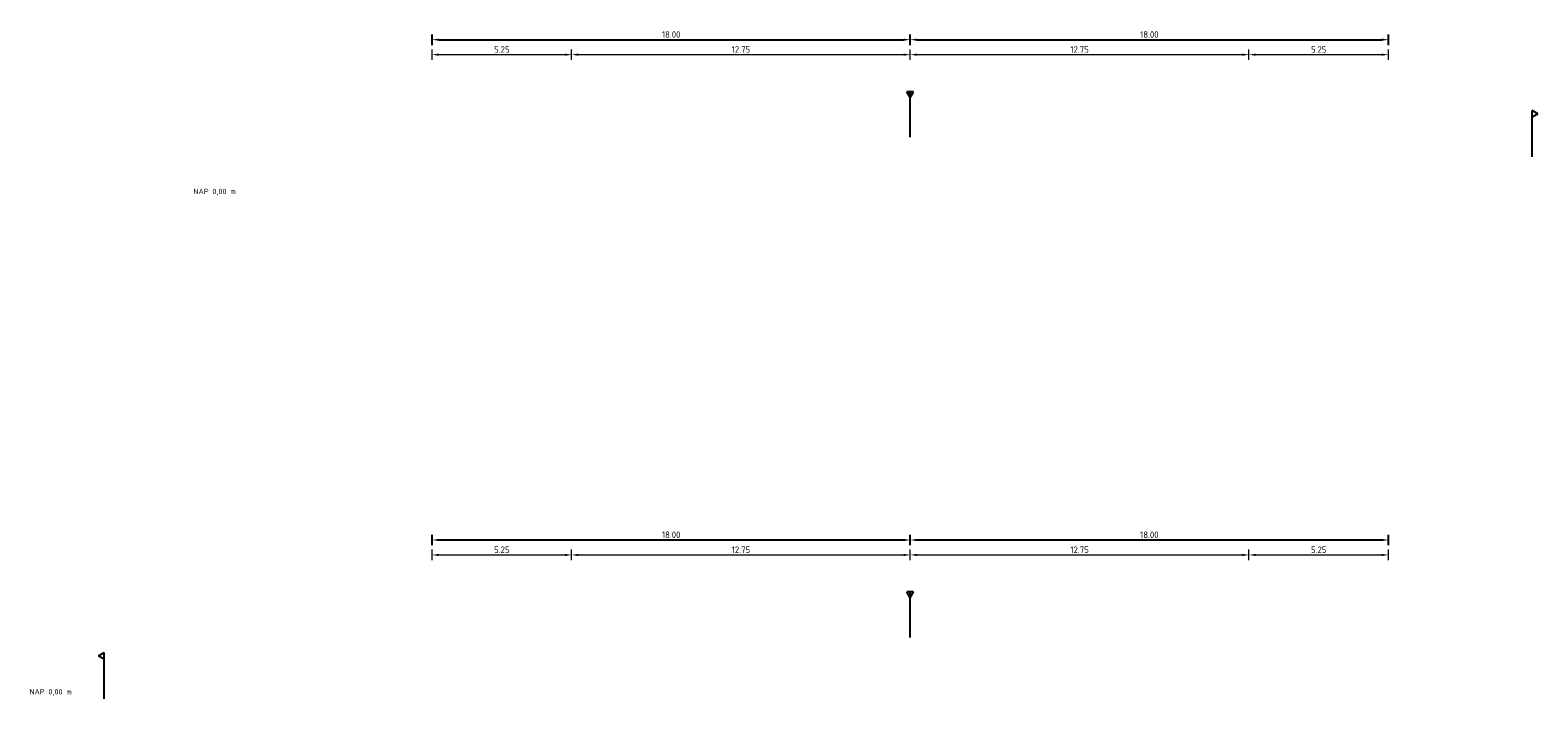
# Model space of a CAD drawing. Header units: metres. Extents: x 158280 to 159720, y 577457 to 577975.
# Tile 2 of 2: x 159663 to 159720, y 577949 to 577975. Entities that reach past the tile are written whole.
import ezdxf
from ezdxf.enums import TextEntityAlignment as Align

# ---------------------------------------------------------------- set-up
doc = ezdxf.new("R2010")
doc.units = ezdxf.units.M
doc.layers.get('0').update_dxf_attribs({"lineweight": 25})
doc.layers.get('Defpoints').update_dxf_attribs({"lineweight": 25})
doc.layers.add('b_prf_txt', color=7, linetype='Continuous')
for name, color, linetype, lineweight in [('N-WE-AM-AS-SD', 10, 'Continuous', 25), ('N-WE-OG-TERREIN_ERF-SD', 7, 'Continuous', 25), ('X-XX-AL-M', 7, 'Continuous', 18)]:
    doc.layers.add(name, color=color, linetype=linetype, lineweight=lineweight)
doc.styles.add('NLCS-ISO', font='NLCS-ISO.ttf')
doc.styles.add('NLCS-ISO-M100-T25', font='NLCS-ISO.ttf', dxfattribs={"height": 0.25})
doc.dimstyles.new('NLCS-M100-T25-PIJL_L2_H1', dxfattribs={"dimscale": 0.1, "dimtxt": 2.5, "dimasz": 2.5, "dimexe": 2, "dimexo": 2, "dimgap": 0.7, "dimtad": 1, "dimzin": 0, "dimdsep": 46, "dimtxsty": 'NLCS-ISO-M100-T25', "dimcen": 2.5, "dimdle": 2, "dimclrd": 256, "dimclre": 256, "dimclrt": 7, "dimadec": 1, "dimazin": 0, "dimtfac": 1, "dimtdec": 3, "dimtofl": 0, "dimtmove": 0, "dimatfit": 3, "dimfxl": 2, "dimfxlon": 1, "dimtfillclr": 256, "dimtolj": 1, "dimtzin": 0, "dimlwd": -1, "dimlwe": -1, "dimarcsym": 0})

# ---------------------------------------------------------------- blocks, each defined once
blk = doc.blocks.new('SAM-AS-D')
for p, q in [((0, 3), (-0.25, 3.43)), ((0.25, 3.43), (-0.25, 3.43)), ((0, 0), (0, 3.43)), ((0, 3), (0.25, 3.43))]:
    blk.add_line(p, q)
blk = doc.blocks.new('*D151')
at = {"layer": 'Defpoints', "color": 0, "transparency": 16777216}
for p in [(159709.355, 577973.618), (159709.355, 577972.876), (159696.605, 577971.311)]:
    blk.add_point(p, dxfattribs=at)
at = {"layer": 'X-XX-AL-M', "transparency": 16777216}
for p, q in [((159696.605, 577973.418), (159696.605, 577973.818)), ((159696.855, 577973.618), (159709.105, 577973.618)), ((159709.355, 577973.418), (159709.355, 577973.818))]:
    blk.add_line(p, q, dxfattribs=at)
for points in [[(159696.855, 577973.66), (159696.855, 577973.576), (159696.605, 577973.618)], [(159709.105, 577973.66), (159709.105, 577973.576), (159709.355, 577973.618)]]:
    blk.add_solid(points, dxfattribs=at)
at = {"layer": 'X-XX-AL-M', "color": 7, "transparency": 16777216, "insert": (159702.98, 577973.813), "char_height": 0.25, "attachment_point": 5, "style": 'NLCS-ISO-M100-T25'}
blk.add_mtext('\\A1;12.75', dxfattribs=at)
blk = doc.blocks.new('*D152')
at = {"layer": 'Defpoints', "color": 0, "transparency": 16777216}
for p in [(159696.605, 577973.618), (159683.855, 577972.876), (159696.605, 577971.311)]:
    blk.add_point(p, dxfattribs=at)
at = {"layer": 'X-XX-AL-M', "transparency": 16777216}
for p, q in [((159683.855, 577973.418), (159683.855, 577973.818)), ((159684.105, 577973.618), (159696.355, 577973.618)), ((159696.605, 577973.418), (159696.605, 577973.818))]:
    blk.add_line(p, q, dxfattribs=at)
for points in [[(159684.105, 577973.66), (159684.105, 577973.576), (159683.855, 577973.618)], [(159696.355, 577973.66), (159696.355, 577973.576), (159696.605, 577973.618)]]:
    blk.add_solid(points, dxfattribs=at)
at = {"layer": 'X-XX-AL-M', "color": 7, "transparency": 16777216, "insert": (159690.23, 577973.813), "char_height": 0.25, "attachment_point": 5, "style": 'NLCS-ISO-M100-T25'}
blk.add_mtext('\\A1;12.75', dxfattribs=at)
blk = doc.blocks.new('*D153')
at = {"layer": 'Defpoints', "color": 0, "transparency": 16777216}
for p in [(159683.855, 577973.618), (159678.605, 577972.876), (159683.855, 577972.876)]:
    blk.add_point(p, dxfattribs=at)
at = {"layer": 'X-XX-AL-M', "transparency": 16777216}
for p, q in [((159678.605, 577973.418), (159678.605, 577973.818)), ((159678.855, 577973.618), (159683.605, 577973.618)), ((159683.855, 577973.418), (159683.855, 577973.818))]:
    blk.add_line(p, q, dxfattribs=at)
for points in [[(159678.855, 577973.66), (159678.855, 577973.576), (159678.605, 577973.618)], [(159683.605, 577973.66), (159683.605, 577973.576), (159683.855, 577973.618)]]:
    blk.add_solid(points, dxfattribs=at)
at = {"layer": 'X-XX-AL-M', "color": 7, "transparency": 16777216, "insert": (159681.23, 577973.813), "char_height": 0.25, "attachment_point": 5, "style": 'NLCS-ISO-M100-T25'}
blk.add_mtext('\\A1;5.25', dxfattribs=at)
blk = doc.blocks.new('*D154')
at = {"layer": 'Defpoints', "color": 0, "transparency": 16777216}
for p in [(159714.605, 577973.618), (159709.355, 577972.876), (159714.605, 577972.876)]:
    blk.add_point(p, dxfattribs=at)
at = {"layer": 'X-XX-AL-M', "transparency": 16777216}
for p, q in [((159709.355, 577973.418), (159709.355, 577973.818)), ((159709.605, 577973.618), (159714.355, 577973.618)), ((159714.605, 577973.418), (159714.605, 577973.818))]:
    blk.add_line(p, q, dxfattribs=at)
for points in [[(159709.605, 577973.66), (159709.605, 577973.576), (159709.355, 577973.618)], [(159714.355, 577973.66), (159714.355, 577973.576), (159714.605, 577973.618)]]:
    blk.add_solid(points, dxfattribs=at)
at = {"layer": 'X-XX-AL-M', "color": 7, "transparency": 16777216, "insert": (159711.98, 577973.813), "char_height": 0.25, "attachment_point": 5, "style": 'NLCS-ISO-M100-T25'}
blk.add_mtext('\\A1;5.25', dxfattribs=at)
blk = doc.blocks.new('*D155')
at = {"transparency": 16777216}
for p, q in [((159678.605, 577973.981), (159678.605, 577974.381)), ((159678.855, 577974.181), (159696.355, 577974.181)), ((159696.605, 577973.981), (159696.605, 577974.381))]:
    blk.add_line(p, q, dxfattribs=at)
for points in [[(159678.855, 577974.223), (159678.855, 577974.139), (159678.605, 577974.181)], [(159696.355, 577974.223), (159696.355, 577974.139), (159696.605, 577974.181)]]:
    blk.add_solid(points, dxfattribs=at)
at = {"layer": 'Defpoints', "color": 0, "transparency": 16777216}
for p in [(159696.605, 577974.181), (159678.605, 577972.876), (159696.605, 577971.311)]:
    blk.add_point(p, dxfattribs=at)
at = {"color": 7, "transparency": 16777216, "insert": (159687.605, 577974.376), "char_height": 0.25, "attachment_point": 5, "style": 'NLCS-ISO-M100-T25'}
blk.add_mtext('\\A1;18.00', dxfattribs=at)
blk = doc.blocks.new('*D156')
at = {"transparency": 16777216}
for p, q in [((159696.605, 577973.981), (159696.605, 577974.381)), ((159696.855, 577974.181), (159714.355, 577974.181)), ((159714.605, 577973.981), (159714.605, 577974.381))]:
    blk.add_line(p, q, dxfattribs=at)
for points in [[(159696.855, 577974.223), (159696.855, 577974.139), (159696.605, 577974.181)], [(159714.355, 577974.223), (159714.355, 577974.139), (159714.605, 577974.181)]]:
    blk.add_solid(points, dxfattribs=at)
at = {"layer": 'Defpoints', "color": 0, "transparency": 16777216}
for p in [(159714.605, 577974.181), (159714.605, 577972.876), (159696.605, 577971.311)]:
    blk.add_point(p, dxfattribs=at)
at = {"color": 7, "transparency": 16777216, "insert": (159705.605, 577974.376), "char_height": 0.25, "attachment_point": 5, "style": 'NLCS-ISO-M100-T25'}
blk.add_mtext('\\A1;18.00', dxfattribs=at)
blk = doc.blocks.new('SOG-ERFGRENS_RECHTS-D')
for p, q in [((0.43, 3.25), (0, 3.5)), ((0, 3), (0, 3.5)), ((0.43, 3.25), (0, 3)), ((0, 0), (0, 3))]:
    blk.add_line(p, q)
blk = doc.blocks.new('SOG-ERFGRENS_LINKS-D')
for p, q in [((-0.43, 3.25), (0, 3.5)), ((0, 3), (0, 3.5)), ((-0.43, 3.25), (0, 3)), ((0, 0), (0, 3))]:
    blk.add_line(p, q)
blk = doc.blocks.new('*D166')
at = {"layer": 'Defpoints', "color": 0, "transparency": 16777216}
for p in [(159709.355, 577954.789), (159709.355, 577954.047), (159696.605, 577952.482)]:
    blk.add_point(p, dxfattribs=at)
at = {"layer": 'X-XX-AL-M', "transparency": 16777216}
for p, q in [((159696.605, 577954.589), (159696.605, 577954.989)), ((159696.855, 577954.789), (159709.105, 577954.789)), ((159709.355, 577954.589), (159709.355, 577954.989))]:
    blk.add_line(p, q, dxfattribs=at)
for points in [[(159696.855, 577954.831), (159696.855, 577954.747), (159696.605, 577954.789)], [(159709.105, 577954.831), (159709.105, 577954.747), (159709.355, 577954.789)]]:
    blk.add_solid(points, dxfattribs=at)
at = {"layer": 'X-XX-AL-M', "color": 7, "transparency": 16777216, "insert": (159702.98, 577954.984), "char_height": 0.25, "attachment_point": 5, "style": 'NLCS-ISO-M100-T25'}
blk.add_mtext('\\A1;12.75', dxfattribs=at)
blk = doc.blocks.new('*D167')
at = {"layer": 'Defpoints', "color": 0, "transparency": 16777216}
for p in [(159696.605, 577954.789), (159683.855, 577954.047), (159696.605, 577952.482)]:
    blk.add_point(p, dxfattribs=at)
at = {"layer": 'X-XX-AL-M', "transparency": 16777216}
for p, q in [((159683.855, 577954.589), (159683.855, 577954.989)), ((159684.105, 577954.789), (159696.355, 577954.789)), ((159696.605, 577954.589), (159696.605, 577954.989))]:
    blk.add_line(p, q, dxfattribs=at)
for points in [[(159684.105, 577954.831), (159684.105, 577954.747), (159683.855, 577954.789)], [(159696.355, 577954.831), (159696.355, 577954.747), (159696.605, 577954.789)]]:
    blk.add_solid(points, dxfattribs=at)
at = {"layer": 'X-XX-AL-M', "color": 7, "transparency": 16777216, "insert": (159690.23, 577954.984), "char_height": 0.25, "attachment_point": 5, "style": 'NLCS-ISO-M100-T25'}
blk.add_mtext('\\A1;12.75', dxfattribs=at)
blk = doc.blocks.new('*D162')
at = {"layer": 'Defpoints', "color": 0, "transparency": 16777216}
for p in [(159683.855, 577954.789), (159678.605, 577954.047), (159683.855, 577954.047)]:
    blk.add_point(p, dxfattribs=at)
at = {"layer": 'X-XX-AL-M', "transparency": 16777216}
for p, q in [((159678.605, 577954.589), (159678.605, 577954.989)), ((159678.855, 577954.789), (159683.605, 577954.789)), ((159683.855, 577954.589), (159683.855, 577954.989))]:
    blk.add_line(p, q, dxfattribs=at)
for points in [[(159678.855, 577954.831), (159678.855, 577954.747), (159678.605, 577954.789)], [(159683.605, 577954.831), (159683.605, 577954.747), (159683.855, 577954.789)]]:
    blk.add_solid(points, dxfattribs=at)
at = {"layer": 'X-XX-AL-M', "color": 7, "transparency": 16777216, "insert": (159681.23, 577954.984), "char_height": 0.25, "attachment_point": 5, "style": 'NLCS-ISO-M100-T25'}
blk.add_mtext('\\A1;5.25', dxfattribs=at)
blk = doc.blocks.new('*D163')
at = {"layer": 'Defpoints', "color": 0, "transparency": 16777216}
for p in [(159714.605, 577954.789), (159709.355, 577954.047), (159714.605, 577954.047)]:
    blk.add_point(p, dxfattribs=at)
at = {"layer": 'X-XX-AL-M', "transparency": 16777216}
for p, q in [((159709.355, 577954.589), (159709.355, 577954.989)), ((159709.605, 577954.789), (159714.355, 577954.789)), ((159714.605, 577954.589), (159714.605, 577954.989))]:
    blk.add_line(p, q, dxfattribs=at)
for points in [[(159709.605, 577954.831), (159709.605, 577954.747), (159709.355, 577954.789)], [(159714.355, 577954.831), (159714.355, 577954.747), (159714.605, 577954.789)]]:
    blk.add_solid(points, dxfattribs=at)
at = {"layer": 'X-XX-AL-M', "color": 7, "transparency": 16777216, "insert": (159711.98, 577954.984), "char_height": 0.25, "attachment_point": 5, "style": 'NLCS-ISO-M100-T25'}
blk.add_mtext('\\A1;5.25', dxfattribs=at)
blk = doc.blocks.new('*D164')
at = {"transparency": 16777216}
for p, q in [((159678.605, 577955.152), (159678.605, 577955.552)), ((159678.855, 577955.352), (159696.355, 577955.352)), ((159696.605, 577955.152), (159696.605, 577955.552))]:
    blk.add_line(p, q, dxfattribs=at)
for points in [[(159678.855, 577955.394), (159678.855, 577955.31), (159678.605, 577955.352)], [(159696.355, 577955.394), (159696.355, 577955.31), (159696.605, 577955.352)]]:
    blk.add_solid(points, dxfattribs=at)
at = {"layer": 'Defpoints', "color": 0, "transparency": 16777216}
for p in [(159696.605, 577955.352), (159678.605, 577954.047), (159696.605, 577952.482)]:
    blk.add_point(p, dxfattribs=at)
at = {"color": 7, "transparency": 16777216, "insert": (159687.605, 577955.547), "char_height": 0.25, "attachment_point": 5, "style": 'NLCS-ISO-M100-T25'}
blk.add_mtext('\\A1;18.00', dxfattribs=at)
blk = doc.blocks.new('*D165')
at = {"transparency": 16777216}
for p, q in [((159696.605, 577955.152), (159696.605, 577955.552)), ((159696.855, 577955.352), (159714.355, 577955.352)), ((159714.605, 577955.152), (159714.605, 577955.552))]:
    blk.add_line(p, q, dxfattribs=at)
for points in [[(159696.855, 577955.394), (159696.855, 577955.31), (159696.605, 577955.352)], [(159714.355, 577955.394), (159714.355, 577955.31), (159714.605, 577955.352)]]:
    blk.add_solid(points, dxfattribs=at)
at = {"layer": 'Defpoints', "color": 0, "transparency": 16777216}
for p in [(159714.605, 577955.352), (159714.605, 577954.047), (159696.605, 577952.482)]:
    blk.add_point(p, dxfattribs=at)
at = {"color": 7, "transparency": 16777216, "insert": (159705.605, 577955.547), "char_height": 0.25, "attachment_point": 5, "style": 'NLCS-ISO-M100-T25'}
blk.add_mtext('\\A1;18.00', dxfattribs=at)

msp = doc.modelspace()

# ---------------------------------------------------------------- block references
at = {"layer": 'N-WE-AM-AS-SD', "xscale": 0.5, "yscale": 0.5}
for p in [(159696.605, 577970.509), (159696.605, 577951.68)]:
    msp.add_blockref('SAM-AS-D', p, dxfattribs=at)
at = {"layer": 'N-WE-OG-TERREIN_ERF-SD', "xscale": 0.5, "yscale": 0.5}
for name, p in [('SOG-ERFGRENS_RECHTS-D', (159720.015, 577969.771)), ('SOG-ERFGRENS_LINKS-D', (159666.258, 577949.373))]:
    msp.add_blockref(name, p, dxfattribs=at)

# ---------------------------------------------------------------- texts
at = {"layer": 'b_prf_txt', "style": 'NLCS-ISO'}
for p in [(159669.618, 577968.309), (159663.445, 577949.48)]:
    msp.add_text('NAP 0,00 m ', height=0.2, dxfattribs=at).set_placement(p, align=Align.BOTTOM_LEFT)

# ---------------------------------------------------------------- dimensions: what is measured, and where the dimension line sits
for base, p1, p2, picture, middle in [((159696.605, 577974.181), (159678.605, 577972.876), (159696.605, 577971.311), '*D155', (159687.605, 577974.376)), ((159696.605, 577955.352), (159678.605, 577954.047), (159696.605, 577952.482), '*D164', (159687.605, 577955.547))]:
    dim = msp.add_linear_dim(base=base, p1=p1, p2=p2, dimstyle='NLCS-M100-T25-PIJL_L2_H1')
    dim.commit()
    dim.dimension.update_dxf_attribs({"geometry": picture, "text_midpoint": middle})
for base, p1, p2, picture, middle in [((159714.605, 577974.181), (159696.605, 577971.311), (159714.605, 577972.876), '*D156', (159705.605, 577974.376)), ((159714.605, 577955.352), (159696.605, 577952.482), (159714.605, 577954.047), '*D165', (159705.605, 577955.547))]:
    dim = msp.add_linear_dim(base=base, p1=p1, p2=p2, dimstyle='NLCS-M100-T25-PIJL_L2_H1', override={"dimtmove": 1})
    dim.commit()
    dim.dimension.update_dxf_attribs({"geometry": picture, "text_midpoint": middle})
at = {"layer": 'X-XX-AL-M'}
for base, p1, p2, picture, middle in [((159683.855, 577973.618), (159678.605, 577972.876), (159683.855, 577972.876), '*D153', (159681.23, 577973.813)), ((159696.605, 577973.618), (159683.855, 577972.876), (159696.605, 577971.311), '*D152', (159690.23, 577973.813)), ((159709.355, 577973.618), (159696.605, 577971.311), (159709.355, 577972.876), '*D151', (159702.98, 577973.813)), ((159714.605, 577973.618), (159709.355, 577972.876), (159714.605, 577972.876), '*D154', (159711.98, 577973.813)), ((159683.855, 577954.789), (159678.605, 577954.047), (159683.855, 577954.047), '*D162', (159681.23, 577954.984)), ((159696.605, 577954.789), (159683.855, 577954.047), (159696.605, 577952.482), '*D167', (159690.23, 577954.984)), ((159709.355, 577954.789), (159696.605, 577952.482), (159709.355, 577954.047), '*D166', (159702.98, 577954.984)), ((159714.605, 577954.789), (159709.355, 577954.047), (159714.605, 577954.047), '*D163', (159711.98, 577954.984))]:
    dim = msp.add_linear_dim(base=base, p1=p1, p2=p2, dimstyle='NLCS-M100-T25-PIJL_L2_H1', dxfattribs=at)
    dim.commit()
    dim.dimension.update_dxf_attribs({"geometry": picture, "text_midpoint": middle})

doc.saveas('drawing.dxf')
